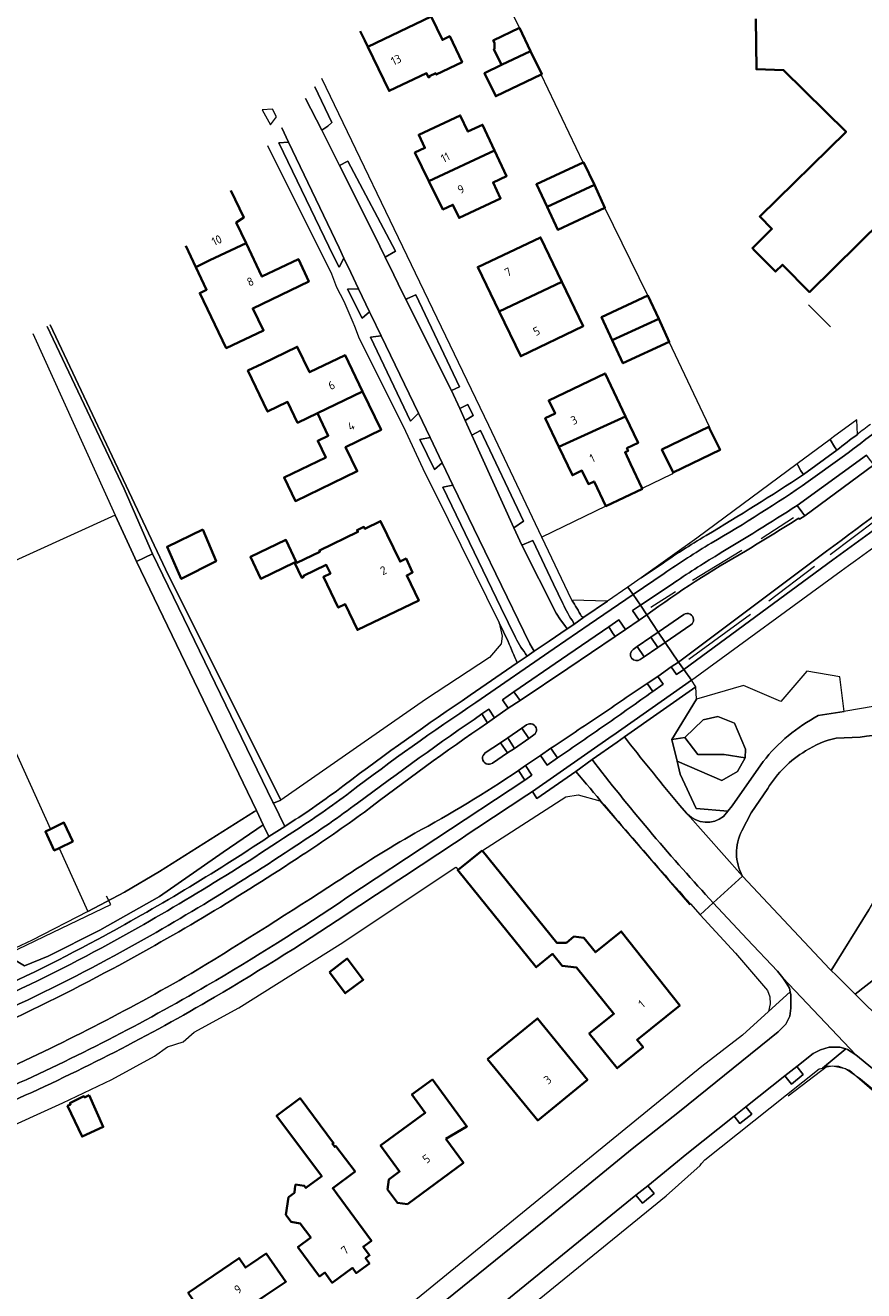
# Model space of a CAD drawing. Extents: x 152761 to 155748, y 459947 to 462743.
# Tile 28 of 256: x 153305 to 153438, y 461509 to 461710. Entities that reach past the tile are written whole.
import ezdxf
from ezdxf.enums import TextEntityAlignment as Align

# ---------------------------------------------------------------- set-up
doc = ezdxf.new("R2010")
doc.units = 0
doc.header["$LTSCALE"] = 0.75
for name, color, linetype, lineweight in [('B-RO-GR-BEPLANTING_CULTUUR_BOSPLANTSOEN-GV', 251, 'CONTINUOUS', 18), ('B-RO-GR-BEPLANTING_CULTUUR_HEESTERS-GV', 251, 'CONTINUOUS', 18), ('B-RO-GR-BOS_LOOF-GV', 251, 'CONTINUOUS', 13), ('B-RO-GR-GROENVOORZIENING-GV', 251, 'CONTINUOUS', 18), ('B-RO-IE-TERREINAFSCHEIDING_KUNSTMATIG_HEKWERK-G', 251, 'IE-TERREINAFSCHEIDING-KUNSTMATIG', 18), ('B-RO-IE-TERREINAFSCHEIDING_KUNSTMATIG_MUUR-G', 251, 'IE-TERREINAFSCHEIDING-KUNSTMATIG-DICHT', 18), ('B-RO-OG-BEBOUWING-GV', 6, 'CONTINUOUS', 35), ('B-RO-OG-BEBOUWING-T18', 1, 'CONTINUOUS', 18), ('B-RO-OG-TERREIN_CULTUURSCHEIDING-GV', 251, 'CONTINUOUS', 18), ('B-RO-VH-VERHARDING_ASFALT-GV', 251, 'CONTINUOUS', 18), ('B-RO-VH-VERHARDING_BETONSTRAATSTEEN-GV', 251, 'CONTINUOUS', 18), ('B-RO-VH-VERHARDING_FUNDERING_ZAND-GV', 251, 'CONTINUOUS', 18), ('B-RO-VH-VERHARDING_HALFVERHARDING-GV', 251, 'CONTINUOUS', 18), ('B-RO-VH-VERHARDING_STRAATBAKSTEEN-GV', 251, 'CONTINUOUS', 18)]:
    doc.layers.add(name, color=color, linetype=linetype, lineweight=lineweight)
doc.styles.add('NLCS-ISO-M200-T18', font='NLCS-ISO.ttf', dxfattribs={"height": 0.36})
doc.linetypes.add('IE-TERREINAFSCHEIDING-KUNSTMATIG', pattern='A,4,[82,NLCS.SHX,S=0.75,R=90,X=0,Y=0],4,-2', length=10)
doc.linetypes.add('IE-TERREINAFSCHEIDING-KUNSTMATIG-DICHT', pattern='A,8,-1,[82,NLCS.SHX,S=0.75,R=90,X=0,Y=0],-1', length=10)

msp = doc.modelspace()

# ---------------------------------------------------------------- linework, layer by layer
at = {"layer": 'B-RO-GR-BEPLANTING_CULTUUR_BOSPLANTSOEN-GV', "flags": 128}
msp.add_lwpolyline([(153308.333, 461662.153), (153320.585, 461636.332), (153324.689, 461626.855), (153325.087, 461626.034), (153344.215, 461586.584), (153344.311, 461586.385), (153345.447, 461586.868), (153327.13, 461623.581), (153308.817, 461662.392)], dxfattribs=at)
for points in [[(153419.266, 461593.626), (153419.294, 461594.982), (153417.565, 461599.098), (153414.907, 461600.188), (153412.57, 461599.623), (153409.65, 461596.852), (153411.742, 461594.158), (153415.898, 461594.129)], [(153408.416, 461593.073), (153415.549, 461590.02), (153418.031, 461591.436), (153419.266, 461593.626), (153415.898, 461594.129), (153411.742, 461594.158), (153409.65, 461596.852), (153407.608, 461596.5)]]:
    msp.add_lwpolyline(points, close=True, dxfattribs=at)
at = {"layer": 'B-RO-GR-BEPLANTING_CULTUUR_HEESTERS-GV', "flags": 128}
for points in [[(153349.386, 461698.342), (153351.994, 461693.31), (153352.949, 461693.964), (153353.569, 461694.556), (153350.89, 461700.193)], [(153390.287, 461618.115), (153388.801, 461621.201), (153385.486, 461628.153), (153383.767, 461627.373), (153389.192, 461616.584), (153389.878, 461615.538), (153390.58, 461614.649), (153390.96, 461614.111), (153391.996, 461614.814)], [(153391.996, 461614.814), (153391.966, 461615.087)]]:
    msp.add_lwpolyline(points, dxfattribs=at)
for points in [[(153354.795, 461687.725), (153360.359, 461676.63), (153362.044, 461673.167), (153363.679, 461674.109), (153356.087, 461688.392)], [(153365.33, 461666.415), (153372.562, 461651.974), (153373.859, 461652.541), (153366.934, 461667.167), (153365.58, 461666.574)], [(153373.884, 461649.118), (153374.751, 461647.21), (153376.025, 461647.998), (153375.182, 461649.766)], [(153375.808, 461644.884), (153382.51, 461630.138), (153384.04, 461631.187), (153377.175, 461645.585)]]:
    msp.add_lwpolyline(points, close=True, dxfattribs=at)
at = {"layer": 'B-RO-GR-BEPLANTING_CULTUUR_HEESTERS-GV'}
msp.add_lwpolyline([(153391.966, 461615.087, -0.041883), (153390.287, 461618.115)], format="xyb", dxfattribs=at)
at = {"layer": 'B-RO-GR-BOS_LOOF-GV', "flags": 128}
for points in [[(153314.771, 461569.214), (153320.642, 461572.253), (153326.169, 461575.521), (153341.29, 461585.101), (153341.593, 461585.23), (153322.529, 461624.804), (153321.983, 461625.937), (153319.166, 461632.147), (153291.846, 461619.754), (153308.849, 461582.27), (153311.008, 461583.327), (153312.413, 461580.331), (153310.216, 461579.256)], [(153341.593, 461585.23), (153341.29, 461585.101), (153326.169, 461575.521), (153320.642, 461572.253), (153314.771, 461569.214), (153305.927, 461564.637), (153301.449, 461562.514), (153304.743, 461560.561), (153308.51, 461562.104), (153316.719, 461566.251), (153326.184, 461571.556), (153336.326, 461578.597), (153342.678, 461582.957), (153341.597, 461585.222)]]:
    msp.add_lwpolyline(points, close=True, dxfattribs=at)
for points in [[(153430.854, 461600.313), (153434.988, 461600.967), (153434.283, 461606.462), (153429.057, 461607.371), (153424.903, 461602.572), (153418.986, 461605.111), (153411.514, 461602.919), (153407.608, 461596.5), (153409.65, 461596.852), (153412.57, 461599.623), (153414.907, 461600.188), (153417.565, 461599.098), (153419.294, 461594.982), (153419.266, 461593.626), (153418.031, 461591.436), (153415.549, 461590.02), (153408.416, 461593.073), (153408.898, 461591.028), (153411.446, 461585.538), (153416.507, 461585.119), (153417.197, 461585.952), (153422.104, 461593.007)], [(153418.821, 461574.826), (153432.694, 461560.043), (153432.934, 461559.807), (153438.895, 461569.464), (153447.54, 461584.481), (153453.65, 461592.851), (153460.036, 461602.364), (153460.021, 461602.358), (153452.937, 461600.098)], [(153437.541, 461596.913), (153433.691, 461596.74)], [(153422.821, 461588.749), (153420.197, 461584.882), (153418.724, 461581.999)], [(153473.419, 461582.351), (153458.384, 461571.108), (153442.257, 461560.381), (153436.731, 461556.049)], [(153436.731, 461556.049), (153436.804, 461555.977), (153441.272, 461551.548), (153454.127, 461540.341), (153456.788, 461540.158), (153458.69, 461540.33), (153460.189, 461541.005), (153461.271, 461542.359), (153467.584, 461559.115), (153475.504, 461580.8)]]:
    msp.add_lwpolyline(points, dxfattribs=at)
at = {"layer": 'B-RO-GR-BOS_LOOF-GV'}
for points in [[(153422.104, 461593.007, -0.1045042), (153430.854, 461600.313)], [(153452.937, 461600.098, -0.0457931), (153437.541, 461596.913)], [(153433.691, 461596.74, 0.0898922), (153428.84, 461594.706)], [(153428.84, 461594.706, 0.1212418), (153422.821, 461588.749)], [(153418.724, 461581.999, 0.2533118), (153418.821, 461574.826)]]:
    msp.add_lwpolyline(points, format="xyb", dxfattribs=at)
at = {"layer": 'B-RO-GR-GROENVOORZIENING-GV', "flags": 128}
for points in [[(153425.556, 461543.077), (153426.607, 461541.784), (153428.468, 461543.3), (153427.434, 461544.571)], [(153419.35, 461538.142), (153417.471, 461536.648), (153418.418, 461535.484), (153420.279, 461537)], [(153403.758, 461525.632), (153401.896, 461524.117), (153402.924, 461522.853), (153404.785, 461524.369)]]:
    msp.add_lwpolyline(points, close=True, dxfattribs=at)
at = {"layer": 'B-RO-IE-TERREINAFSCHEIDING_KUNSTMATIG_HEKWERK-G', "flags": 128}
for points in [[(153383.361, 461709.57), (153376.641, 461723.525), (153374.123, 461728.802)], [(153393.529, 461688.208), (153386.837, 461702.175)], [(153403.793, 461667.037), (153396.969, 461680.999)], [(153308.817, 461662.392), (153327.13, 461623.581), (153345.447, 461586.868)], [(153413.587, 461645.953), (153413.577, 461646.203), (153407.143, 461659.676)], [(153407.803, 461638.912), (153407.594, 461638.694), (153402.897, 461636.418)], [(153397.104, 461633.61), (153386.931, 461628.679)], [(153421.785, 461628.455), (153426.929, 461631.765)], [(153440.063, 461631.385), (153432.746, 461625.869)], [(153410.892, 461621.834), (153418.707, 461626.582)], [(153430.266, 461623.986), (153423.024, 461618.476)], [(153404.28, 461617.516), (153408.153, 461620.042)], [(153420.114, 461616.359), (153410.291, 461609.216)], [(153377.531, 461578.904), (153390.73, 461587.432), (153392.684, 461587.711), (153396.159, 461586.777), (153403.728, 461578.029), (153410.398, 461570.304)], [(153318.588, 461542.48), (153325.373, 461546.231), (153327.461, 461547.675), (153329.955, 461548.474), (153331.713, 461550.039), (153338.79, 461553.888), (153354.873, 461564.018), (153373.273, 461576.259), (153373.638, 461575.788)], [(153286.697, 461555.064), (153309.277, 461565.894), (153318.444, 461570.313), (153317.784, 461571.633)], [(153451.69, 461530.156), (153435.811, 461543.943), (153434.127, 461544.575), (153432.314, 461544.623), (153426.071, 461539.839)], [(153271.393, 461520.872), (153293.166, 461530.781), (153300.171, 461533.956), (153310.835, 461538.789), (153318.588, 461542.48)]]:
    msp.add_lwpolyline(points, dxfattribs=at)
at = {"layer": 'B-RO-IE-TERREINAFSCHEIDING_KUNSTMATIG_MUUR-G', "flags": 128}
msp.add_lwpolyline([(153429.31, 461665.593), (153432.792, 461662.082)], dxfattribs=at)
at = {"layer": 'B-RO-OG-BEBOUWING-GV', "flags": 128}
for points in [[(153358.094, 461709.065), (153358.793, 461707.584), (153359.275, 461706.583), (153369.374, 461711.385), (153366.031, 461718.464), (153365.539, 461718.232)], [(153420.955, 461710.998), (153421.019, 461703.016), (153425.357, 461702.877), (153435.286, 461693.063), (153421.559, 461679.616), (153423.491, 461677.645), (153420.384, 461674.601), (153420.749, 461674.228), (153424.051, 461670.858), (153425.159, 461671.943), (153429.445, 461667.594), (153444.976, 461682.9)], [(153330.375, 461674.933), (153331.954, 461671.576), (153334.182, 461672.645), (153339.936, 461675.372), (153338.372, 461678.652), (153339.576, 461679.437), (153337.534, 461683.748)]]:
    msp.add_lwpolyline(points, dxfattribs=at)
for points in [[(153359.275, 461706.583), (153362.662, 461699.555), (153368.611, 461702.366), (153368.927, 461701.704), (153369.117, 461701.795), (153369.074, 461701.885), (153370.075, 461702.363), (153370.17, 461702.165), (153374.276, 461704.126), (153372.311, 461708.24), (153371.126, 461707.675), (153369.374, 461711.385)], [(153380.526, 461703.683), (153385.146, 461705.895), (153383.361, 461709.57), (153379.203, 461707.579), (153379.393, 461707.182), (153379.44, 461706.273), (153379.314, 461706.213)], [(153385.146, 461705.895), (153380.526, 461703.683), (153377.844, 461702.399), (153379.609, 461698.714), (153386.837, 461702.175), (153386.931, 461702.22)], [(153368.995, 461685.24), (153379.429, 461690.115), (153377.518, 461694.193), (153375.188, 461693.1), (153373.979, 461695.68), (153367.387, 461692.591), (153368.368, 461690.5), (153366.775, 461689.754)], [(153368.995, 461685.24), (153371.215, 461680.725), (153372.808, 461681.472), (153373.788, 461679.38), (153380.378, 461682.471), (153379.181, 461685.023), (153381.34, 461686.036), (153379.429, 461690.115)], [(153393.529, 461688.208), (153386.084, 461684.743), (153387.769, 461681.123), (153395.284, 461684.62), (153393.552, 461688.219)], [(153395.284, 461684.62), (153387.769, 461681.123), (153389.454, 461677.502), (153396.969, 461680.999)], [(153390.125, 461669.239), (153386.731, 461676.28), (153376.749, 461671.574), (153380.163, 461664.49)], [(153331.954, 461671.576), (153333.659, 461667.962), (153332.578, 461667.449), (153336.793, 461658.691), (153342.712, 461661.501), (153341.01, 461665.015), (153349.903, 461669.256), (153348.255, 461672.851), (153342.465, 461670.068), (153339.936, 461675.372), (153334.182, 461672.645)], [(153380.163, 461664.49), (153383.578, 461657.406), (153393.519, 461662.197), (153390.125, 461669.239)], [(153398.122, 461659.953), (153405.511, 461663.377), (153403.793, 461667.037), (153396.423, 461663.622)], [(153405.511, 461663.377), (153398.122, 461659.953), (153399.822, 461656.284), (153407.143, 461659.676), (153407.172, 461659.689)], [(153358.44, 461651.812), (153355.66, 461657.586), (153350.021, 461654.871), (153348.078, 461658.906), (153342.497, 461656.219), (153340.237, 461655.131), (153343.367, 461648.627), (153346.527, 461650.149), (153348.118, 461646.844), (153351.272, 461648.362)], [(153389.633, 461643.035), (153400.242, 461647.815), (153396.994, 461654.678), (153388.04, 461650.401), (153389.04, 461648.306), (153387.473, 461647.557)], [(153351.272, 461648.362), (153352.998, 461644.777), (153351.318, 461643.968), (153352.597, 461641.31), (153345.985, 461638.148), (153347.775, 461634.405), (153357.609, 461639.127), (153355.754, 461642.978), (153361.387, 461645.691), (153358.44, 461651.812)], [(153400.242, 461647.815), (153389.633, 461643.035), (153391.793, 461638.513), (153393.316, 461639.241), (153394.339, 461637.1), (153395.232, 461637.527), (153397.104, 461633.61), (153397.112, 461633.593), (153402.921, 461636.368), (153402.897, 461636.418), (153401.041, 461640.302), (153400.159, 461642.146), (153400.636, 461642.374), (153400.442, 461642.779), (153402.238, 461643.637)], [(153413.587, 461645.953), (153413.476, 461646.183), (153406.028, 461642.581), (153407.803, 461638.912), (153415.25, 461642.514)], [(153347.624, 461624.613), (153348.774, 461622.216), (153349.108, 461622.376), (153349.047, 461622.502), (153352.689, 461624.25), (153353.345, 461622.884), (153352.231, 461622.35), (153354.576, 461617.463), (153355.69, 461617.998), (153357.645, 461613.924), (153367.384, 461618.598), (153365.464, 461622.597), (153366.41, 461623.051), (153365.354, 461625.253), (153364.403, 461624.796), (153361.32, 461631.219), (153358.8, 461630.01), (153358.662, 461630.297), (153357.58, 461629.777), (153357.718, 461629.491), (153351.586, 461626.548), (153351.682, 461626.35), (153347.999, 461624.59), (153347.919, 461624.756)], [(153333.076, 461629.897), (153327.384, 461627.139), (153329.634, 461622.038), (153335.18, 461624.849)], [(153347.919, 461624.756), (153346.259, 461628.214), (153340.634, 461625.513), (153342.3, 461622.042), (153347.624, 461624.613)], [(153310.216, 461579.256), (153312.413, 461580.331), (153311.008, 461583.327), (153308.849, 461582.27), (153308.065, 461581.886), (153309.473, 461578.892)], [(153377.448, 461578.873), (153373.638, 461575.788), (153373.57, 461575.733), (153386.043, 461560.33), (153388.647, 461562.44), (153390.158, 461560.575), (153392.439, 461560.298), (153398.386, 461552.954), (153394.47, 461549.783), (153398.913, 461544.297), (153403.025, 461547.626), (153402.082, 461548.792), (153408.859, 461554.28), (153399.556, 461566.026), (153395.451, 461562.722), (153393.634, 461564.982), (153392.043, 461565.205), (153390.836, 461564.232), (153389.325, 461564.205)], [(153353.17, 461559.577), (153355.707, 461556.197), (153358.559, 461558.338), (153356.022, 461561.718)], [(153378.325, 461545.754), (153386.277, 461536.011), (153394.179, 461542.46), (153386.227, 461552.203)], [(153371.707, 461533.05), (153375.02, 461535.052), (153369.545, 461542.485), (153366.303, 461540.097), (153368.419, 461537.225), (153361.318, 461531.993), (153364.344, 461527.888), (153362.646, 461526.637), (153362.417, 461525.028), (153363.977, 461522.911), (153365.578, 461522.712), (153374.485, 461529.275)], [(153314.988, 461539.996), (153314.279, 461539.641), (153314.185, 461539.828), (153311.949, 461538.765), (153312.054, 461538.544), (153311.577, 461538.314), (153313.885, 461533.439), (153317.238, 461534.971)], [(153354.393, 461524.297), (153353.713, 461525.22), (153357.255, 461527.87), (153354.198, 461531.923), (153354.022, 461531.791), (153353.667, 461532.26), (153353.843, 461532.391), (153348.523, 461539.516), (153344.78, 461536.702), (153351.972, 461527.135), (153349.436, 461525.267), (153349.181, 461525.613), (153347.805, 461525.81), (153347.709, 461525.164), (153347.613, 461524.518), (153346.693, 461523.801), (153346.272, 461521), (153347.103, 461519.906), (153348.56, 461519.617), (153350.212, 461517.374), (153348.174, 461515.873), (153351.613, 461511.201), (153352.459, 461511.824), (153353.645, 461510.214), (153356.851, 461512.574), (153357.456, 461511.753), (153359.526, 461513.277), (153358.922, 461514.099), (153359.567, 461514.574), (153358.566, 461515.936), (153359.852, 461516.883)], [(153342.02, 461502.77), (153339.832, 461506.01), (153342.931, 461508.103), (153346.271, 461510.359), (153343.152, 461514.85), (153340.658, 461513.148), (153339.865, 461512.606), (153338.822, 461514.134), (153330.744, 461508.621), (153337.052, 461499.379), (153337.126, 461499.429)]]:
    msp.add_lwpolyline(points, close=True, dxfattribs=at)
at = {"layer": 'B-RO-OG-TERREIN_CULTUURSCHEIDING-GV', "flags": 128}
for points in [[(153344.165, 461696.666), (153342.516, 461696.571), (153343.801, 461694.155), (153344.761, 461695.422)], [(153354.706, 461674.656), (153346.691, 461691.393), (153345.134, 461691.321), (153353.843, 461673.327), (153354.708, 461671.539), (153355.499, 461672.987)], [(153358.379, 461663.465), (153359.572, 461664.467), (153357.822, 461668.12), (153356.067, 461668.055)], [(153361.388, 461660.674), (153359.717, 461660.445), (153366.041, 461647.067), (153367.329, 461648.353)], [(153371.122, 461640.458), (153369.189, 461644.483), (153367.524, 461644.157), (153369.891, 461639.387)]]:
    msp.add_lwpolyline(points, close=True, dxfattribs=at)
at = {"layer": 'B-RO-OG-TERREIN_CULTUURSCHEIDING-GV'}
for points in [[(153468.145, 461655.011, -0.0195315), (153432.186, 461626.45)], [(153433.193, 461625.075, 0.0243135), (153469.261, 461653.622)], [(153433.798, 461642.504, 0.0024335), (153437.07, 461644.99)], [(153413.068, 461628.939, 0.0105565), (153428.502, 461638.612)], [(153427.508, 461633.702, -0.0063334), (153414.927, 461625.884)], [(153419.3, 461626.449, 0.0027648), (153427.745, 461631.67)], [(153405.582, 461624.115, -0.0189988), (153413.068, 461628.939)], [(153403.615, 461616.314, -0.0285934), (153419.3, 461626.449)], [(153414.927, 461625.884, 0.0170824), (153407.621, 461621.183)], [(153391.705, 461618.671, -0.0148662), (153393.246, 461616.044)], [(153383.031, 461608.693, -0.0152555), (153381.597, 461612.105)], [(153382.742, 461612.701, 0.0449302), (153384.63, 461609.775)], [(153355.512, 461589.256, -0.0140433), (153375.564, 461603.538)], [(153377.411, 461600.577, 0.0091392), (153357.642, 461586.412)], [(153358.761, 461584.986, -0.0157662), (153378.326, 461599.177)], [(153400.528, 461596.318, 0.0073626), (153408.851, 461586.052)], [(153383.212, 461591.595, -0.0258155), (153366.761, 461581.62)], [(153410.55, 461570.396, -0.007952), (153392.357, 461591.433)], [(153346.086, 461582.697, 0.016592), (153354.832, 461588.714)], [(153385.427, 461588.279, -0.0021261), (153357.129, 461569.583)], [(153357.115, 461586.006, -0.0165884), (153348.001, 461579.753)], [(153348.796, 461578.116, 0.0114591), (153358.761, 461584.986)], [(153409.92, 461584.811, 0.0187434), (153410.077, 461584.648)], [(153410.077, 461584.648, 0.3827423), (153415.817, 461584.285)], [(153316.352, 461564.757, 0.0228922), (153343.568, 461581.092)], [(153366.761, 461581.62, 0.0178912), (153354.332, 461573.884)], [(153348.001, 461579.753, -0.0235026), (153317.994, 461561.602)], [(153318.738, 461560.106, 0.0232968), (153348.796, 461578.116)], [(153354.332, 461573.884, -0.0058657), (153332.166, 461559.91)], [(153333.727, 461557.42, 0.0156737), (153355.969, 461571.394)], [(153357.129, 461569.583, -0.0154416), (153334.9, 461555.556)], [(153295.967, 461554.753, 0.0179424), (153316.352, 461564.757)], [(153317.994, 461561.602, -0.0178523), (153297.384, 461551.512)], [(153298.088, 461549.888, 0.0177412), (153318.738, 461560.106)], [(153332.166, 461559.91, -0.0265886), (153300.786, 461543.688)], [(153301.922, 461541.078, 0.0271535), (153333.727, 461557.42)], [(153334.9, 461555.556, -0.0276456), (153302.797, 461539.061)]]:
    msp.add_lwpolyline(points, format="xyb", dxfattribs=at)
at = {"layer": 'B-RO-OG-TERREIN_CULTUURSCHEIDING-GV', "flags": 128}
for points in [[(153437.07, 461644.99), (153436.983, 461647.325), (153433.277, 461644.584), (153432.748, 461644.193)], [(153432.748, 461644.193), (153433.412, 461643.032), (153433.798, 461642.504)], [(153428.502, 461638.612), (153428.096, 461639.203), (153427.628, 461640.099), (153427.513, 461640.32), (153411.578, 461628.53), (153402.741, 461622.176), (153405.582, 461624.115)], [(153384.63, 461609.775), (153385.743, 461610.532), (153385.39, 461611.094), (153385.018, 461611.702), (153384.087, 461613.653), (153376.974, 461628.274), (153372.814, 461636.935), (153371.205, 461636.623), (153380.437, 461617.477), (153382.742, 461612.701)], [(153428.7, 461632.072), (153428.255, 461632.664), (153427.508, 461633.702)], [(153427.745, 461631.67), (153427.856, 461631.547), (153428.7, 461632.072)], [(153432.186, 461626.45), (153408.626, 461608.809)], [(153408.626, 461608.809), (153409.476, 461607.631), (153433.193, 461625.075)], [(153407.621, 461621.183), (153402.595, 461617.84), (153403.615, 461616.314)], [(153393.246, 461616.044), (153393.629, 461615.959), (153397.344, 461618.494), (153391.705, 461618.671)], [(153381.597, 461612.105), (153380.132, 461615.072), (153380.631, 461612.932), (153380.457, 461611.69), (153378.596, 461609.553), (153368.454, 461602.866), (153345.447, 461586.868), (153344.311, 461586.385)], [(153375.564, 461603.538), (153383.031, 461608.693)], [(153415.817, 461584.285), (153416.507, 461585.119), (153411.446, 461585.538), (153408.898, 461591.028), (153408.416, 461593.073), (153407.608, 461596.5), (153411.514, 461602.919), (153411.42, 461604.884), (153400.087, 461596.92), (153400.528, 461596.318)], [(153378.326, 461599.177), (153377.411, 461600.577)], [(153355.969, 461571.394), (153384.208, 461590.081), (153383.212, 461591.595)], [(153392.357, 461591.433), (153386.16, 461587.146), (153385.427, 461588.279)], [(153354.832, 461588.714), (153355.512, 461589.256)], [(153300.171, 461533.956), (153310.835, 461538.789), (153318.588, 461542.48), (153325.373, 461546.231), (153327.461, 461547.675), (153329.955, 461548.474), (153331.713, 461550.039), (153338.79, 461553.888), (153354.873, 461564.018), (153373.273, 461576.259), (153373.638, 461575.788), (153377.448, 461578.873), (153377.531, 461578.904), (153390.73, 461587.432), (153392.684, 461587.711), (153396.159, 461586.777), (153403.728, 461578.029), (153410.398, 461570.304), (153410.55, 461570.396)], [(153344.311, 461586.385), (153346.086, 461582.697)], [(153357.642, 461586.412), (153357.115, 461586.006)], [(153408.851, 461586.052), (153409.92, 461584.811)], [(153343.568, 461581.092), (153342.678, 461582.957), (153336.326, 461578.597), (153326.184, 461571.556), (153316.719, 461566.251), (153308.51, 461562.104), (153304.743, 461560.561), (153301.449, 461562.514), (153297.17, 461560.485)]]:
    msp.add_lwpolyline(points, dxfattribs=at)
at = {"layer": 'B-RO-VH-VERHARDING_ASFALT-GV', "flags": 128}
for points in [[(153391.634, 461618.783), (153386.931, 461628.679), (153378.505, 461646.409), (153368.242, 461667.74), (153351.981, 461701.538)], [(153350.89, 461700.193), (153353.569, 461694.556), (153352.949, 461693.964), (153351.994, 461693.31), (153354.795, 461687.725), (153356.087, 461688.392), (153363.679, 461674.109), (153362.044, 461673.167), (153363.413, 461670.355), (153364.109, 461668.924), (153365.33, 461666.415), (153365.58, 461666.574), (153366.934, 461667.167), (153373.859, 461652.541), (153372.562, 461651.974), (153373.884, 461649.118), (153375.182, 461649.766), (153376.025, 461647.998), (153374.751, 461647.21), (153375.808, 461644.884), (153377.175, 461645.585), (153384.04, 461631.187), (153382.51, 461630.138), (153383.767, 461627.373), (153385.486, 461628.153), (153388.801, 461621.201), (153390.287, 461618.115)], [(153345.597, 461693.677), (153346.691, 461691.393), (153354.706, 461674.656), (153355.499, 461672.987), (153356.568, 461670.738), (153357.822, 461668.12), (153359.572, 461664.467), (153359.777, 461664.038), (153361.388, 461660.674), (153367.329, 461648.353), (153369.189, 461644.483), (153371.122, 461640.458), (153372.814, 461636.935), (153376.974, 461628.274), (153384.087, 461613.653), (153385.018, 461611.702), (153385.39, 461611.094), (153385.743, 461610.532), (153388.1, 461612.149), (153390.96, 461614.111), (153390.58, 461614.649), (153389.878, 461615.538), (153389.192, 461616.584), (153383.767, 461627.373), (153382.51, 461630.138), (153375.808, 461644.884), (153374.751, 461647.21), (153373.884, 461649.118), (153372.562, 461651.974), (153365.33, 461666.415), (153364.109, 461668.924), (153363.413, 461670.355), (153362.044, 461673.167), (153360.359, 461676.63), (153354.795, 461687.725), (153351.994, 461693.31), (153349.386, 461698.342)], [(153382.742, 461612.701), (153380.437, 461617.477), (153371.205, 461636.623), (153372.814, 461636.935), (153371.122, 461640.458), (153369.891, 461639.387), (153367.524, 461644.157), (153369.189, 461644.483), (153367.329, 461648.353), (153366.041, 461647.067), (153359.717, 461660.445), (153361.388, 461660.674), (153359.777, 461664.038), (153359.572, 461664.467), (153358.379, 461663.465), (153356.067, 461668.055), (153357.822, 461668.12), (153356.568, 461670.738), (153355.499, 461672.987), (153354.708, 461671.539), (153353.843, 461673.327), (153345.134, 461691.321), (153346.691, 461691.393), (153345.597, 461693.677)], [(153343.348, 461690.907), (153353.49, 461670.505), (153354.307, 461668.393), (153355.457, 461666.134), (153356.89, 461662.815), (153357.159, 461662.191), (153357.932, 461660.231), (153364.946, 461646.182), (153368.354, 461638.892), (153370.021, 461635.542), (153380.132, 461615.072), (153381.597, 461612.105)], [(153427.508, 461633.702), (153438.534, 461641.671)], [(153433.798, 461642.504), (153428.502, 461638.612)], [(153429.255, 461637.485), (153434.674, 461641.372)], [(153434.674, 461641.372), (153429.255, 461637.485)], [(153439.665, 461640.173), (153428.7, 461632.072), (153427.856, 461631.547), (153427.745, 461631.67)], [(153410.599, 461614.71), (153406.508, 461611.93), (153408.626, 461608.809), (153432.186, 461626.45)], [(153405.582, 461624.115), (153402.741, 461622.176), (153400.623, 461620.731), (153401.444, 461619.528), (153406.348, 461622.877)], [(153433.193, 461625.075), (153409.476, 461607.631), (153410.706, 461605.963)], [(153410.706, 461605.963), (153434.506, 461623.311)], [(153406.348, 461622.877), (153401.444, 461619.528), (153402.595, 461617.84), (153407.621, 461621.183)], [(153376.426, 461602.384), (153388.909, 461610.949), (153394.469, 461614.764), (153401.444, 461619.528), (153400.623, 461620.731), (153397.344, 461618.494), (153393.629, 461615.959), (153391.996, 461614.814), (153390.96, 461614.111), (153388.1, 461612.149), (153385.743, 461610.532), (153384.63, 461609.775), (153383.031, 461608.693), (153375.564, 461603.538)], [(153377.411, 461600.577), (153378.512, 461601.339), (153379.43, 461599.984), (153381.604, 461601.512), (153380.678, 461602.832), (153382.501, 461604.104), (153390.04, 461609.273), (153397.558, 461614.427), (153399.173, 461615.532), (153400.219, 461614.008), (153402.42, 461615.458), (153401.355, 461617.012), (153402.595, 461617.84), (153401.444, 461619.528), (153394.469, 461614.764), (153388.909, 461610.949), (153376.426, 461602.384)], [(153391.705, 461618.671), (153391.634, 461618.783)], [(153401.437, 461610.835), (153402.074, 461611.277), (153404.247, 461612.801), (153405.394, 461613.579), (153403.615, 461616.314), (153402.42, 461615.458), (153400.219, 461614.008), (153398.592, 461612.872), (153391.043, 461607.784)], [(153391.966, 461615.087), (153391.996, 461614.814), (153393.629, 461615.959), (153393.246, 461616.044)], [(153403.615, 461616.314), (153405.394, 461613.579), (153409.498, 461616.372)], [(153409.498, 461616.372), (153405.394, 461613.579)], [(153405.394, 461613.579), (153406.508, 461611.93), (153410.599, 461614.71)], [(153402.074, 461611.277), (153401.437, 461610.835)], [(153402.585, 461609.222), (153403.195, 461609.647), (153402.074, 461611.277)], [(153403.674, 461605.429), (153405.346, 461606.544), (153407.47, 461608.049), (153408.626, 461608.809), (153406.508, 461611.93), (153405.361, 461611.123), (153403.195, 461609.647), (153402.585, 461609.222)], [(153383.031, 461608.693), (153384.63, 461609.775)], [(153391.043, 461607.784), (153383.495, 461602.695), (153381.604, 461601.512), (153379.43, 461599.984), (153378.326, 461599.177)], [(153385.427, 461588.279), (153398.092, 461597.085), (153398.203, 461597.163), (153410.706, 461605.963), (153409.476, 461607.631), (153408.325, 461606.827), (153407.47, 461608.049), (153405.346, 461606.544), (153406.211, 461605.307), (153404.554, 461604.144)], [(153439.596, 461601.742), (153435.232, 461601.008), (153434.988, 461600.967), (153430.854, 461600.313)], [(153377.948, 461594.376), (153380.392, 461596.007), (153381.507, 461596.775), (153383.78, 461598.299), (153384.51, 461598.832)], [(153385.67, 461597.239), (153384.861, 461596.697), (153382.592, 461595.1), (153381.474, 461594.402), (153379.083, 461592.766)], [(153384.51, 461598.832), (153383.78, 461598.299), (153384.861, 461596.697)], [(153384.861, 461596.697), (153385.67, 461597.239)], [(153379.083, 461592.766), (153381.474, 461594.402), (153380.392, 461596.007), (153377.948, 461594.376)], [(153383.212, 461591.595), (153384.334, 461592.405), (153386.733, 461593.986), (153388.391, 461595.129)], [(153400.528, 461596.318), (153400.087, 461596.92), (153398.913, 461596.11), (153394.918, 461593.356)], [(153433.691, 461596.74), (153437.541, 461596.913)], [(153389.446, 461593.586), (153387.77, 461592.421), (153386.733, 461593.986), (153384.334, 461592.405), (153385.366, 461590.827), (153384.208, 461590.081), (153355.969, 461571.394)], [(153395.356, 461592.755), (153394.918, 461593.356), (153392.357, 461591.433)], [(153394.918, 461593.356), (153395.356, 461592.755)], [(153422.104, 461593.007), (153417.197, 461585.952), (153416.507, 461585.119), (153415.817, 461584.285)], [(153355.512, 461589.256), (153354.832, 461588.714)], [(153356.476, 461588.164), (153355.936, 461587.739)], [(153355.936, 461587.739), (153356.476, 461588.164)], [(153418.724, 461581.999), (153420.197, 461584.882), (153422.821, 461588.749)], [(153357.115, 461586.006), (153357.642, 461586.412)], [(153409.92, 461584.811), (153408.851, 461586.052)], [(153410.077, 461584.648), (153418.821, 461574.826)], [(153414.184, 461570.545), (153418.821, 461574.826), (153410.077, 461584.648)], [(153346.086, 461582.697), (153343.568, 461581.092)], [(153441.272, 461551.548), (153436.804, 461555.977), (153436.731, 461556.049), (153433.702, 461559.052), (153432.934, 461559.807), (153432.694, 461560.043), (153418.821, 461574.826), (153414.184, 461570.545), (153419.574, 461564.797), (153424.398, 461559.707), (153425.228, 461558.669), (153425.234, 461558.663), (153436.813, 461546.396), (153436.818, 461546.393), (153450.946, 461534.841)], [(153410.55, 461570.396), (153412.116, 461568.636), (153414.184, 461570.545)], [(153375.72, 461502.832), (153401.896, 461524.117), (153403.758, 461525.632), (153409.977, 461530.689), (153417.471, 461536.648), (153419.35, 461538.142), (153425.556, 461543.077), (153427.434, 461544.571), (153430.025, 461546.631), (153431.2, 461547.222), (153432.588, 461547.626), (153434.262, 461547.616), (153435.24, 461547.351), (153435.509, 461547.278), (153436.813, 461546.396), (153425.234, 461558.663), (153425.784, 461557.869), (153426.278, 461557.005), (153426.39, 461556.451), (153426.492, 461555.943), (153426.484, 461553.811), (153426.318, 461552.581), (153425.68, 461551.314), (153424.496, 461550.095), (153408.788, 461537.413), (153401.284, 461531.487), (153387.283, 461520.053), (153362.458, 461500)], [(153362.458, 461500), (153387.283, 461520.053), (153401.284, 461531.487), (153408.788, 461537.413), (153424.496, 461550.095), (153425.68, 461551.314), (153426.318, 461552.581), (153426.484, 461553.811), (153426.492, 461555.943), (153426.39, 461556.451), (153422.942, 461553.302), (153418.81, 461549.525), (153412.349, 461544.553), (153365.183, 461506.057)], [(153384.228, 461505.76), (153406.704, 461524.033), (153412.099, 461528.811), (153412.294, 461529.167), (153412.845, 461529.761), (153431.026, 461544.175), (153431.54, 461544.326), (153435.24, 461547.351), (153434.262, 461547.616), (153432.588, 461547.626), (153431.2, 461547.222), (153430.025, 461546.631), (153427.434, 461544.571), (153428.468, 461543.3), (153426.607, 461541.784), (153425.556, 461543.077), (153419.35, 461538.142), (153420.279, 461537), (153418.418, 461535.484), (153417.471, 461536.648), (153409.977, 461530.689), (153403.758, 461525.632), (153404.785, 461524.369), (153402.924, 461522.853), (153401.896, 461524.117), (153375.72, 461502.832)], [(153450.946, 461534.841), (153436.818, 461546.393), (153436.813, 461546.396), (153435.509, 461547.278), (153435.24, 461547.351), (153431.54, 461544.326), (153432.146, 461544.505), (153433.098, 461544.691), (153435.187, 461544.236), (153437.582, 461542.582), (153440.629, 461540.056)]]:
    msp.add_lwpolyline(points, dxfattribs=at)
at = {"layer": 'B-RO-VH-VERHARDING_ASFALT-GV'}
for points in [[(153434.674, 461641.372, 0.0201869), (153463.9, 461665.25)], [(153463.9, 461665.25, -0.0201869), (153434.674, 461641.372)], [(153432.186, 461626.45, 0.0195315), (153468.145, 461655.011)], [(153469.261, 461653.622, -0.0243135), (153433.193, 461625.075)], [(153439.137, 461646.583, -0.0016123), (153437.07, 461644.99)], [(153437.07, 461644.99, -0.0024335), (153433.798, 461642.504)], [(153428.502, 461638.612, -0.0105565), (153413.068, 461628.939)], [(153413.848, 461627.718, 0.0189029), (153429.255, 461637.485)], [(153429.255, 461637.485, -0.0189029), (153413.848, 461627.718)], [(153434.506, 461623.311, 0.0117508), (153452.564, 461636.905)], [(153414.927, 461625.884, 0.0063334), (153427.508, 461633.702)], [(153427.745, 461631.67, -0.0027648), (153419.3, 461626.449)], [(153413.068, 461628.939, 0.0189988), (153405.582, 461624.115)], [(153406.348, 461622.877, -0.0148215), (153413.848, 461627.718)], [(153413.848, 461627.718, 0.0148215), (153406.348, 461622.877)], [(153419.3, 461626.449, 0.0285934), (153403.615, 461616.314)], [(153407.621, 461621.183, -0.0170824), (153414.927, 461625.884)], [(153390.287, 461618.115, 0.041883), (153391.966, 461615.087)], [(153393.246, 461616.044, 0.0148662), (153391.705, 461618.671)], [(153410.599, 461614.71, 1.0093199), (153409.498, 461616.372)], [(153409.498, 461616.372, -1.0093199), (153410.599, 461614.71)], [(153381.597, 461612.105, 0.0152555), (153383.031, 461608.693)], [(153384.63, 461609.775, -0.0449302), (153382.742, 461612.701)], [(153401.437, 461610.835, 0.9970638), (153402.585, 461609.222)], [(153402.585, 461609.222, -0.9970638), (153401.437, 461610.835)], [(153396.093, 461600.293, 0.0010296), (153403.674, 461605.429)], [(153375.564, 461603.538, 0.0140433), (153355.512, 461589.256)], [(153404.554, 461604.144, -0.0026621), (153397.066, 461598.85)], [(153376.426, 461602.384, 0.0148612), (153356.476, 461588.164)], [(153356.476, 461588.164, -0.0148612), (153376.426, 461602.384)], [(153357.642, 461586.412, -0.0091392), (153377.411, 461600.577)], [(153378.326, 461599.177, 0.0157662), (153358.761, 461584.986)], [(153385.67, 461597.239, 1.0007089), (153384.51, 461598.832)], [(153384.51, 461598.832, -1.0007089), (153385.67, 461597.239)], [(153388.391, 461595.129, 0.001256), (153396.093, 461600.293)], [(153430.854, 461600.313, 0.1045042), (153422.104, 461593.007)], [(153437.541, 461596.913, 0.0457931), (153452.937, 461600.098)], [(153397.066, 461598.85, -0.0028136), (153389.446, 461593.586)], [(153408.851, 461586.052, -0.0073626), (153400.528, 461596.318)], [(153428.84, 461594.706, -0.0898922), (153433.691, 461596.74)], [(153377.948, 461594.376, 1.0218345), (153379.083, 461592.766)], [(153379.083, 461592.766, -1.0218345), (153377.948, 461594.376)], [(153422.821, 461588.749, -0.1212418), (153428.84, 461594.706)], [(153366.761, 461581.62, 0.0258155), (153383.212, 461591.595)], [(153392.357, 461591.433, 0.007952), (153410.55, 461570.396)], [(153414.184, 461570.545, -0.0215834), (153395.356, 461592.755)], [(153395.356, 461592.755, 0.0215834), (153414.184, 461570.545)], [(153354.832, 461588.714, -0.016592), (153346.086, 461582.697)], [(153355.936, 461587.739, -0.0208621), (153346.764, 461581.436)], [(153346.764, 461581.436, 0.0208621), (153355.936, 461587.739)], [(153357.129, 461569.583, 0.0021261), (153385.427, 461588.279)], [(153348.001, 461579.753, 0.0165884), (153357.115, 461586.006)], [(153358.761, 461584.986, -0.0114591), (153348.796, 461578.116)], [(153410.077, 461584.648, -0.0187434), (153409.92, 461584.811)], [(153415.817, 461584.285, -0.3827423), (153410.077, 461584.648)], [(153343.568, 461581.092, -0.0228922), (153316.352, 461564.757)], [(153346.764, 461581.436, -0.0237354), (153317.023, 461563.44)], [(153317.023, 461563.44, 0.0237354), (153346.764, 461581.436)], [(153354.332, 461573.884, -0.0178912), (153366.761, 461581.62)], [(153418.821, 461574.826, -0.2533118), (153418.724, 461581.999)], [(153317.994, 461561.602, 0.0235026), (153348.001, 461579.753)], [(153348.796, 461578.116, -0.0232968), (153318.738, 461560.106)], [(153332.166, 461559.91, 0.0058657), (153354.332, 461573.884)], [(153355.969, 461571.394, -0.0156737), (153333.727, 461557.42)], [(153334.9, 461555.556, 0.0154416), (153357.129, 461569.583)], [(153316.352, 461564.757, -0.0179424), (153295.967, 461554.753)], [(153317.023, 461563.44, -0.0186782), (153296.557, 461553.404)], [(153296.557, 461553.404, 0.0186782), (153317.023, 461563.44)], [(153297.384, 461551.512, 0.0178523), (153317.994, 461561.602)], [(153318.738, 461560.106, -0.0177412), (153298.088, 461549.888)], [(153300.786, 461543.688, 0.0265886), (153332.166, 461559.91)], [(153333.727, 461557.42, -0.0271535), (153301.922, 461541.078)], [(153302.797, 461539.061, 0.0276456), (153334.9, 461555.556)]]:
    msp.add_lwpolyline(points, format="xyb", dxfattribs=at)
at = {"layer": 'B-RO-VH-VERHARDING_ASFALT-GV', "flags": 128}
for points in [[(153402.595, 461617.84), (153401.355, 461617.012), (153402.42, 461615.458), (153403.615, 461616.314)], [(153398.592, 461612.872), (153400.219, 461614.008), (153399.173, 461615.532), (153397.558, 461614.427), (153398.175, 461613.478)], [(153406.508, 461611.93), (153405.394, 461613.579), (153404.247, 461612.801), (153405.361, 461611.123)], [(153402.074, 461611.277), (153403.195, 461609.647), (153405.361, 461611.123), (153404.247, 461612.801)], [(153409.476, 461607.631), (153408.626, 461608.809), (153407.47, 461608.049), (153408.325, 461606.827)], [(153385.427, 461588.279), (153386.16, 461587.146), (153392.357, 461591.433), (153394.918, 461593.356), (153398.913, 461596.11), (153400.087, 461596.92), (153411.42, 461604.884), (153410.706, 461605.963), (153398.203, 461597.163), (153398.092, 461597.085)], [(153405.346, 461606.544), (153403.674, 461605.429), (153404.088, 461604.81), (153404.554, 461604.144), (153406.211, 461605.307)], [(153381.604, 461601.512), (153383.495, 461602.695), (153383.082, 461603.301), (153382.501, 461604.104), (153380.678, 461602.832)], [(153379.43, 461599.984), (153378.512, 461601.339), (153377.411, 461600.577), (153378.326, 461599.177)], [(153383.78, 461598.299), (153381.507, 461596.775), (153382.592, 461595.1), (153384.861, 461596.697)], [(153380.392, 461596.007), (153381.474, 461594.402), (153382.592, 461595.1), (153381.507, 461596.775)], [(153388.391, 461595.129), (153386.733, 461593.986), (153387.77, 461592.421), (153389.446, 461593.586), (153388.81, 461594.508)], [(153384.208, 461590.081), (153385.366, 461590.827), (153384.334, 461592.405), (153383.212, 461591.595)], [(153422.942, 461553.302), (153426.39, 461556.451), (153426.278, 461557.005), (153425.784, 461557.869), (153425.234, 461558.663), (153425.228, 461558.669), (153424.398, 461559.707), (153419.574, 461564.797), (153414.184, 461570.545), (153412.116, 461568.636), (153417.711, 461562.575), (153422.768, 461556.656), (153423.167, 461555.611), (153423.214, 461554.499)]]:
    msp.add_lwpolyline(points, close=True, dxfattribs=at)
at = {"layer": 'B-RO-VH-VERHARDING_BETONSTRAATSTEEN-GV', "flags": 128}
for points in [[(153439.665, 461640.173), (153439.209, 461640.784), (153438.534, 461641.671), (153427.508, 461633.702), (153428.255, 461632.664), (153428.7, 461632.072)], [(153341.593, 461585.23), (153341.597, 461585.222), (153342.678, 461582.957), (153343.568, 461581.092), (153346.086, 461582.697), (153344.311, 461586.385), (153344.215, 461586.584), (153325.087, 461626.034), (153322.529, 461624.804)], [(153383.495, 461602.695), (153391.043, 461607.784), (153398.592, 461612.872), (153398.175, 461613.478), (153397.558, 461614.427), (153390.04, 461609.273), (153382.501, 461604.104), (153383.082, 461603.301)]]:
    msp.add_lwpolyline(points, close=True, dxfattribs=at)
at = {"layer": 'B-RO-VH-VERHARDING_BETONSTRAATSTEEN-GV'}
for points in [[(153403.674, 461605.429, -0.0010296), (153396.093, 461600.293)], [(153397.066, 461598.85, 0.0026621), (153404.554, 461604.144)], [(153396.093, 461600.293, -0.001256), (153388.391, 461595.129)], [(153389.446, 461593.586, 0.0028136), (153397.066, 461598.85)]]:
    msp.add_lwpolyline(points, format="xyb", dxfattribs=at)
at = {"layer": 'B-RO-VH-VERHARDING_BETONSTRAATSTEEN-GV', "flags": 128}
for points in [[(153404.554, 461604.144), (153404.088, 461604.81), (153403.674, 461605.429)], [(153388.391, 461595.129), (153388.81, 461594.508), (153389.446, 461593.586)]]:
    msp.add_lwpolyline(points, dxfattribs=at)
at = {"layer": 'B-RO-VH-VERHARDING_FUNDERING_ZAND-GV', "flags": 128}
msp.add_lwpolyline([(153441.301, 461569.982), (153450.398, 461584.721), (153456.796, 461594.914), (153462.136, 461603.147), (153460.036, 461602.364), (153453.65, 461592.851), (153447.54, 461584.481), (153438.895, 461569.464), (153432.934, 461559.807), (153433.702, 461559.052), (153436.731, 461556.049), (153442.257, 461560.381), (153458.384, 461571.108), (153473.419, 461582.351)], dxfattribs=at)
at = {"layer": 'B-RO-VH-VERHARDING_HALFVERHARDING-GV', "flags": 128}
msp.add_lwpolyline([(153306.061, 461661.037), (153319.166, 461632.147), (153321.983, 461625.937), (153322.529, 461624.804), (153325.087, 461626.034), (153324.689, 461626.855), (153320.585, 461636.332), (153308.333, 461662.153)], dxfattribs=at)
at = {"layer": 'B-RO-VH-VERHARDING_STRAATBAKSTEEN-GV', "flags": 128}
msp.add_lwpolyline([(153427.513, 461640.32), (153427.628, 461640.099), (153428.096, 461639.203), (153428.502, 461638.612), (153433.798, 461642.504), (153433.412, 461643.032), (153432.748, 461644.193)], close=True, dxfattribs=at)

# ---------------------------------------------------------------- texts
at = {"layer": 'B-RO-OG-BEBOUWING-T18', "style": 'NLCS-ISO-M200-T18'}
for s, rotation, p in [('13', 25.3, (153363.784, 461704.509)), ('11', 26.2, (153371.607, 461688.993)), ('9', 26.2, (153374.089, 461683.946)), ('10', 25.5, (153335.285, 461675.832)), ('7', 25.7, (153381.569, 461670.786)), ('8', 25.5, (153340.616, 461669.259)), ('5', 25.7, (153386.098, 461661.389)), ('6', 25.7, (153353.523, 461652.804)), ('3', 25.5, (153392.052, 461647.252)), ('4', 25.7, (153356.642, 461646.325)), ('1', 25.5, (153394.938, 461641.21)), ('2', 25.7, (153361.768, 461623.388)), ('1', 39, (153402.779, 461554.504)), ('3', 39.2, (153387.86, 461542.466)), ('5', 36.4, (153368.587, 461529.898)), ('7', 36.4, (153355.637, 461515.381)), ('9', 34.3, (153338.645, 461509.171))]:
    msp.add_text(s, height=1.35, rotation=rotation, dxfattribs=at).set_placement(p, align=Align.MIDDLE)

doc.saveas('drawing.dxf')
